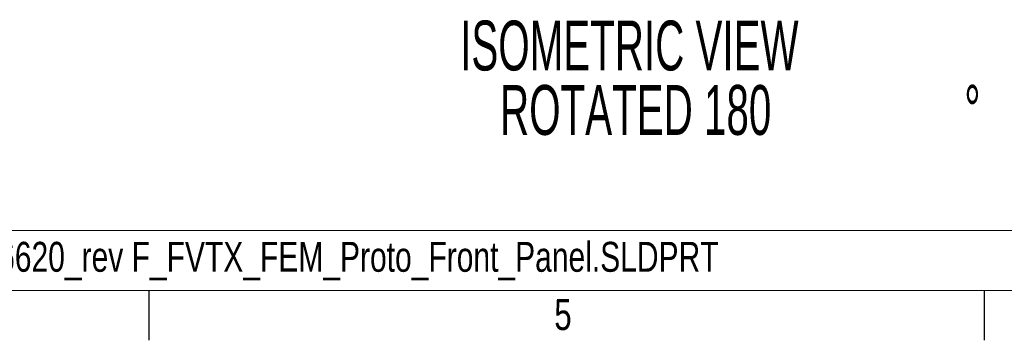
# Model space of a CAD drawing. Header units: inches. Extents: x 1 to 35, y 0.8 to 23.2.
# Tile 5 of 11: x 13.2 to 18.1, y 1 to 2.6. Entities that reach past the tile are written whole.
import ezdxf

# ---------------------------------------------------------------- set-up
doc = ezdxf.new("R2010")
doc.units = ezdxf.units.IN
doc.header["$MEASUREMENT"] = 0
doc.layers.add('FORMAT__AUTO_FILL_TEXT', color=7, linetype='Continuous')
doc.layers.add('FORMAT__ITEMS', color=7, linetype='Continuous')
doc.styles.add('SLDTEXTSTYLE0', font='TXT', dxfattribs={"width": 0.75})
doc.styles.add('SLDTEXTSTYLE1', font='TXT', dxfattribs={"width": 0.605})

# ---------------------------------------------------------------- blocks, each defined once
blk = doc.blocks.new('SW_NOTE_15')
at = {"layer": 'FORMAT__AUTO_FILL_TEXT', "color": 0, "insert": (5.9449, 0.1934), "char_height": 0.15, "attachment_point": 1, "style": 'SLDTEXTSTYLE0'}
blk.add_mtext('126Y1766620_rev F_FVTX_FEM_Proto_Front_Panel.SLDDRW,     MODEL:  126Y1766620_rev F_FVTX_FEM_Proto_Front_Panel.SLDPRT', dxfattribs=at)
blk = doc.blocks.new('SW_NOTE_1')
at = {"color": 0, "linetype": 'Continuous', "lineweight": 0, "char_height": 0.25, "attachment_point": 1, "style": 'SLDTEXTSTYLE1'}
for s, insert in [('ISOMETRIC VIEW', (0, 0.3223)), ('ROTATED 180', (0.2, -0.0006)), ('%%d', (2.5278, -0.0006))]:
    blk.add_mtext(s, dxfattribs=dict(at, insert=insert))
blk = doc.blocks.new('ISO View Callout_180')
at = {"color": 7, "linetype": 'Continuous', "lineweight": 0}
blk.add_blockref('SW_NOTE_1', (0.0128, 0.3119), dxfattribs=at)

msp = doc.modelspace()

# ---------------------------------------------------------------- linework, layer by layer
at = {"layer": 'FORMAT__ITEMS', "color": 218, "lineweight": 0}
msp.add_line((1.25, 1.55), (22.85, 1.55), dxfattribs=at)
at = {"layer": 'FORMAT__ITEMS', "lineweight": 15}
for p, q in [((13.8125, 1.25), (9.625, 1.25)), ((18, 1.25), (13.8125, 1.25)), ((22.1875, 1.25), (18, 1.25))]:
    msp.add_line(p, q, dxfattribs=at)
at = {"layer": 'FORMAT__ITEMS'}
for p, q in [((13.8125, 1.25), (13.8125, 1)), ((18, 1.25), (18, 1))]:
    msp.add_line(p, q, dxfattribs=at)

# ---------------------------------------------------------------- block references
at = {"color": 7, "linetype": 'Continuous'}
msp.add_blockref('ISO View Callout_180', (15.3608, 1.968), dxfattribs=at)
at = {"layer": 'FORMAT__AUTO_FILL_TEXT', "color": 7}
msp.add_blockref('SW_NOTE_15', (1.3258, 1.3), dxfattribs=at)

# ---------------------------------------------------------------- texts
at = {"layer": 'FORMAT__ITEMS', "insert": (15.8455, 1.2075), "char_height": 0.1562, "attachment_point": 1, "style": 'SLDTEXTSTYLE0'}
msp.add_mtext('5', dxfattribs=at)

doc.saveas('drawing.dxf')
